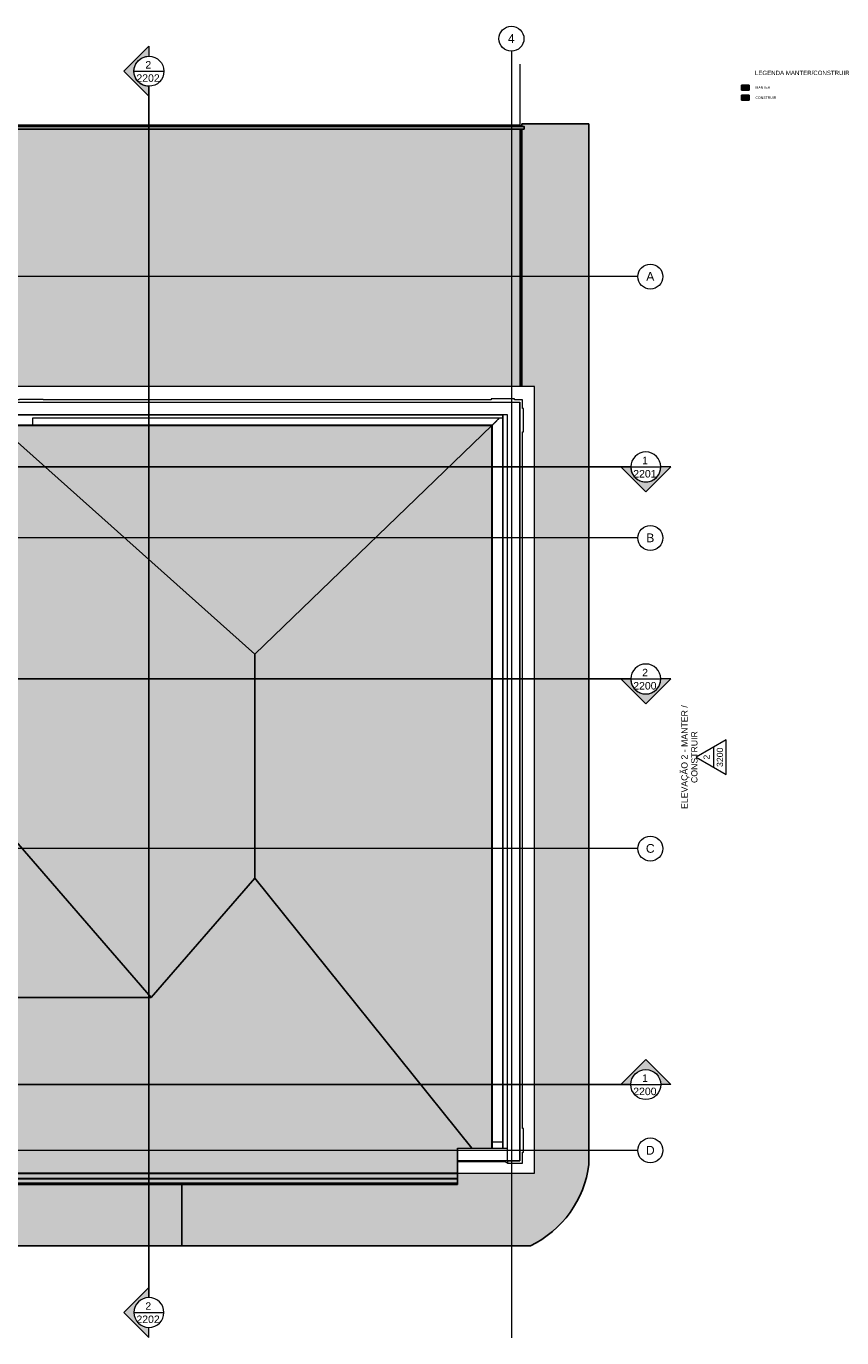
# Model space of a CAD drawing. Header units: millimetres. Extents: x -33648 to 9790, y -21926 to 4340.
# Tile 7 of 7: x -6546 to 9790, y -21926 to 4340. Entities that reach past the tile are written whole.
import ezdxf

# ---------------------------------------------------------------- set-up
doc = ezdxf.new("R2010")
doc.units = ezdxf.units.MM
doc.linetypes.add('_Traço - ponto', pattern=[16, 12, -2, 0, -2])
for name, color, linetype, lineweight in [('A-DETL', 90, 'Continuous', 25), ('A-DETL-GENF', 92, 'Continuous', 25), ('A-FLOR', 192, 'Continuous', 25), ('A-FLOR-HRAL', 11, 'Continuous', 25), ('A-FLOR-PATT', 8, 'Continuous', 25), ('A-GENM', 13, 'Continuous', 18), ('A-ROOF', 132, 'Continuous', 25), ('A-ROOF-OTLN', 132, 'Continuous', 18), ('A-ROOF-PATT', 132, 'Continuous', 25), ('A-WALL', 113, 'Continuous', 18), ('G-ANNO-SYMB', 111, 'Continuous', 9), ('G-ANNO-TEXT', 231, 'Continuous', 9), ('S-GRID', 1, 'Continuous', 9), ('S-GRID-IDEN', 1, 'Continuous', 9)]:
    doc.layers.add(name, color=color, linetype=linetype, lineweight=lineweight)
doc.styles.add('Arial', font='arial.ttf', dxfattribs={"height": 125})
doc.styles.add('Arial_1', font='arial.ttf', dxfattribs={"height": 175})
doc.styles.add('Arial_2', font='arial.ttf', dxfattribs={"height": 150})
doc.styles.add('Arial_4', font='arial.ttf', dxfattribs={"height": 50})
doc.styles.add('Arial_B', font='txt', dxfattribs={"height": 87.5})

# ---------------------------------------------------------------- blocks, each defined once
blk = doc.blocks.new('Generic Models 19 - Generic Models 19-3087287-PLANTA COBERTURA - MANTER _ CONSTRUIR')
at = {"layer": 'A-GENM'}
for p, q in [((-6679, -3140), (-6786, -3140)), ((-6786, -3140), (-6786, -3190)), ((-6207, -3135), (-6679, -3135)), ((-6679, -3135), (-6679, -3140)), ((-6207, -3140), (-6207, -3135)), ((2764, -3140), (-6207, -3140)), ((3236, -3120), (2764, -3120)), ((2764, -3120), (2764, -3140)), ((3236, -3140), (3236, -3120)), ((3394, -3140), (3236, -3140)), ((3394, -3313), (3394, -3140)), ((-6786, -3190), (3344, -3190)), ((3344, -18380), (3344, -3190)), ((3414, -3313), (3394, -3313)), ((3414, -3785), (3414, -3313)), ((3394, -3785), (3414, -3785)), ((3394, -17735), (3394, -3785)), ((3414, -17735), (3394, -17735)), ((3414, -18206), (3414, -17735)), ((2095, -18390), (2095, -18380)), ((2129, -18380), (2095, -18380)), ((2310, -18390), (2310, -18380)), ((3013, -18380), (3013, -18390)), ((3015, -18390), (3015, -18380)), ((3021, -18380), (3031, -18380)), ((3344, -18380), (3094, -18380)), ((3094, -18380), (3094, -18430)), ((3394, -18206), (3414, -18206)), ((3394, -18430), (3394, -18206)), ((2095, -18405), (2095, -18390)), ((2095, -18390), (2310, -18390)), ((3050, -18405), (2095, -18405)), ((3013, -18390), (2310, -18390)), ((3015, -18390), (3013, -18390)), ((3034, -18390), (3015, -18390)), ((3034, -18395), (3034, -18390)), ((3041, -18395), (3034, -18395)), ((3041, -18400), (3041, -18395)), ((3050, -18400), (3041, -18400)), ((3050, -18405), (3050, -18400)), ((3069, -18405), (3050, -18405)), ((3069, -18415), (3069, -18405)), ((3075, -18415), (3069, -18415)), ((3075, -18420), (3075, -18415)), ((3082, -18420), (3075, -18420)), ((3088, -18430), (3088, -18428)), ((3094, -18430), (3088, -18430)), ((3094, -18430), (3394, -18430))]:
    blk.add_line(p, q, dxfattribs=at)
blk.add_open_spline([(3088, -18428), (3087, -18427), (3087, -18425), (3085, -18423), (3084, -18422), (3083, -18421), (3082, -18420), (3081, -18420), (3080, -18419), (3079, -18419), (3077, -18419), (3076, -18420), (3075, -18420)], degree=3, knots=[0, 0, 0, 0, 0.166667, 0.25, 0.333333, 0.416667, 0.5, 0.583333, 0.666667, 0.75, 0.833333, 1, 1, 1, 1], dxfattribs=at)
blk = doc.blocks.new('Railing - Railing-3945987-PLANTA COBERTURA - MANTER _ CONSTRUIR')
at = {"layer": 'A-FLOR-HRAL'}
blk.add_hatch(color=254, dxfattribs=at).paths.add_polyline_path([(3429, 2281), (3429, 2331), (-6746, 2331), (-6746, 2281), (3333, 2281)], flags=0)
at = {"layer": 'A-FLOR-HRAL', "color": 5}
for p, q in [((3429, 2331), (-6746, 2331)), ((-6746, 2281), (3429, 2281))]:
    blk.add_line(p, q, dxfattribs=at)
at = {"layer": 'A-FLOR-HRAL', "color": 5, "flags": 128}
blk.add_lwpolyline([(3429, 2331), (3429, 2331), (3429, 2328), (3429, 2324), (3429, 2319), (3429, 2313), (3429, 2306), (3429, 2300), (3429, 2294), (3429, 2289), (3429, 2285), (3429, 2282), (3429, 2281)], dxfattribs=at)
blk = doc.blocks.new('Generic Models 1 - Generic Models 24-4258923-PLANTA COBERTURA - MANTER _ CONSTRUIR')
at = {"layer": 'A-GENM', "lineweight": 25}
h = blk.add_hatch(color=254, dxfattribs=at)
h.paths.add_polyline_path([(-20357, -424), (-20357, -359), (-20457, -359), (-20457, -424)], flags=0)
h.paths.add_polyline_path([(-20455, -422), (-20455, -361), (-20359, -361), (-20359, -422)], flags=0)
for points in [[(-20357, -434), (-20357, -432), (-20457, -432), (-20457, -434)], [(-13857, -434), (-13857, -432), (-13957, -432), (-13957, -434)], [(-10677, -434), (-10677, -432), (-10777, -432), (-10777, -434)], [(-21761, -6095), (-21761, -6093), (-21861, -6093), (-21861, -6095)], [(-19266, -6095), (-19166, -6095), (-19166, -6093), (-19266, -6093)], [(-12472, -6358), (-12471, -6358), (-12471, -6258), (-12472, -6258)], [(-12412, -6358), (-12366, -6358), (-12366, -6356), (-12410, -6356), (-12410, -6260), (-12366, -6260), (-12366, -6258), (-12412, -6258), (-12412, -6269)], [(-11297, -6095), (-11297, -6093), (-11397, -6093), (-11397, -6095)], [(-7100, -6618), (-7100, -6518), (-7102, -6518), (-7102, -6618)], [(-7100, -9738), (-7100, -9638), (-7102, -9638), (-7102, -9738)], [(-19146, -11578), (-19146, -11478), (-19148, -11478), (-19148, -11578)], [(-12472, -11578), (-12471, -11578), (-12471, -11478), (-12472, -11478), (-12472, -11484)], [(-12347, -11578), (-12347, -11484), (-12349, -11484), (-12349, -11576), (-12410, -11576), (-12410, -11480), (-12366, -11480), (-12366, -11478), (-12412, -11478), (-12412, -11578)], [(-28877, -11590), (-28877, -11588), (-28977, -11588), (-28977, -11590)], [(-26877, -11590), (-26877, -11588), (-26977, -11588), (-26977, -11590)], [(-22277, -11590), (-22277, -11588), (-22377, -11588), (-22377, -11590)], [(-10221, -11590), (-10221, -11588), (-10321, -11588), (-10321, -11590)], [(-7279, -11590), (-7236, -11590), (-7236, -11588), (-7336, -11588), (-7336, -11590)], [(-28886, -18634), (-28786, -18634), (-28786, -18632), (-28886, -18632)], [(-25718, -18634), (-25618, -18634), (-25618, -18632), (-25718, -18632)], [(-22278, -18634), (-22178, -18634), (-22178, -18632), (-22278, -18632)], [(-17966, -18634), (-17866, -18634), (-17866, -18632), (-17966, -18632)], [(-10366, -18634), (-10266, -18634), (-10266, -18632), (-10366, -18632)], [(-4063, -18634), (-4046, -18634), (-4046, -18632), (-4146, -18632), (-4146, -18634)], [(1814, -18634), (1914, -18634), (1914, -18632), (1814, -18632)]]:
    blk.add_hatch(color=254, dxfattribs=at).paths.add_polyline_path(points, flags=0)
h = blk.add_hatch(color=254, dxfattribs=at)
h.paths.add_polyline_path([(-13857, -424), (-13857, -359), (-13957, -359), (-13957, -424)], flags=0)
h.paths.add_polyline_path([(-13859, -422), (-13955, -422), (-13955, -361), (-13859, -361)], flags=0)
h = blk.add_hatch(color=254, dxfattribs=at)
h.paths.add_polyline_path([(-10677, -424), (-10677, -359), (-10777, -359), (-10777, -424)], flags=0)
h.paths.add_polyline_path([(-10775, -422), (-10775, -361), (-10679, -361), (-10679, -422)], flags=0)
h = blk.add_hatch(color=254, dxfattribs=at)
h.paths.add_polyline_path([(-11297, -6182), (-11297, -6117), (-11397, -6117), (-11397, -6182)], flags=0)
h.paths.add_polyline_path([(-11299, -6180), (-11395, -6180), (-11395, -6119), (-11299, -6119)], flags=0)
h = blk.add_hatch(color=254, dxfattribs=at)
h.paths.add_polyline_path([(-7190, -6618), (-7125, -6618), (-7125, -6518), (-7190, -6518)], flags=0)
h.paths.add_polyline_path([(-7127, -6616), (-7188, -6616), (-7188, -6520), (-7127, -6520)], flags=0)
h = blk.add_hatch(color=254, dxfattribs=at)
h.paths.add_polyline_path([(-7190, -9738), (-7125, -9738), (-7125, -9638), (-7190, -9638), (-7190, -9687)], flags=0)
h.paths.add_polyline_path([(-7127, -9736), (-7188, -9736), (-7188, -9640), (-7127, -9640), (-7127, -9687)], flags=0)
h = blk.add_hatch(color=254, dxfattribs=at)
h.paths.add_polyline_path([(-10221, -11567), (-10221, -11502), (-10321, -11502), (-10321, -11567)], flags=0)
h.paths.add_polyline_path([(-10223, -11565), (-10319, -11565), (-10319, -11504), (-10223, -11504)], flags=0)
h = blk.add_hatch(color=254, dxfattribs=at)
h.paths.add_polyline_path([(-7336, -11567), (-7236, -11567), (-7236, -11502), (-7336, -11502)], flags=0)
h.paths.add_polyline_path([(-7238, -11565), (-7334, -11565), (-7334, -11504), (-7238, -11504)], flags=0)
at = {"layer": 'A-GENM', "color": 5, "lineweight": 25}
for p, q in [((-20357, -359), (-20457, -359)), ((-20457, -359), (-20457, -424)), ((-20457, -424), (-20357, -424)), ((-20457, -434), (-20457, -432)), ((-20455, -361), (-20359, -361)), ((-20455, -422), (-20455, -361)), ((-20359, -422), (-20455, -422)), ((-20359, -361), (-20359, -422)), ((-20357, -424), (-20357, -359)), ((-20357, -432), (-20357, -434)), ((-13857, -359), (-13957, -359)), ((-13957, -359), (-13957, -424)), ((-13957, -424), (-13857, -424)), ((-13957, -434), (-13957, -432)), ((-13955, -361), (-13859, -361)), ((-13955, -422), (-13955, -361)), ((-13859, -422), (-13955, -422)), ((-13859, -361), (-13859, -422)), ((-13857, -424), (-13857, -359)), ((-13857, -432), (-13857, -434)), ((-10677, -359), (-10777, -359)), ((-10777, -359), (-10777, -424)), ((-10777, -424), (-10677, -424)), ((-10777, -434), (-10777, -432)), ((-10775, -361), (-10679, -361)), ((-10775, -422), (-10775, -361)), ((-10679, -422), (-10775, -422)), ((-10679, -361), (-10679, -422)), ((-10677, -424), (-10677, -359)), ((-10677, -432), (-10677, -434)), ((-21861, -6093), (-21861, -6095)), ((-21761, -6095), (-21761, -6093)), ((-19266, -6093), (-19266, -6095)), ((-19166, -6095), (-19166, -6093)), ((-12471, -6258), (-12472, -6258)), ((-12366, -6258), (-12412, -6258)), ((-12412, -6258), (-12412, -6358)), ((-12410, -6356), (-12410, -6260)), ((-12410, -6260), (-12366, -6260)), ((-11397, -6095), (-11397, -6093)), ((-11297, -6117), (-11397, -6117)), ((-11397, -6117), (-11397, -6182)), ((-11397, -6182), (-11297, -6182)), ((-11395, -6180), (-11395, -6119)), ((-11395, -6119), (-11299, -6119)), ((-11299, -6180), (-11395, -6180)), ((-11299, -6119), (-11299, -6180)), ((-11297, -6093), (-11297, -6095)), ((-11297, -6182), (-11297, -6117)), ((-12472, -6358), (-12471, -6358)), ((-12412, -6358), (-12366, -6358)), ((-12366, -6356), (-12410, -6356)), ((-7190, -6518), (-7190, -6618)), ((-7125, -6518), (-7190, -6518)), ((-7188, -6520), (-7127, -6520)), ((-7188, -6616), (-7188, -6520)), ((-7127, -6520), (-7127, -6616)), ((-7125, -6618), (-7125, -6518)), ((-7102, -6518), (-7100, -6518)), ((-7190, -6618), (-7125, -6618)), ((-7127, -6616), (-7188, -6616)), ((-7100, -6618), (-7102, -6618)), ((-7190, -9638), (-7190, -9738)), ((-7125, -9638), (-7190, -9638)), ((-7188, -9640), (-7127, -9640)), ((-7188, -9736), (-7188, -9640)), ((-7127, -9640), (-7127, -9736)), ((-7125, -9738), (-7125, -9638)), ((-7102, -9638), (-7100, -9638)), ((-7190, -9738), (-7125, -9738)), ((-7127, -9736), (-7188, -9736)), ((-7100, -9738), (-7102, -9738)), ((-19146, -11478), (-19148, -11478)), ((-12471, -11478), (-12472, -11478)), ((-12366, -11478), (-12412, -11478)), ((-12412, -11478), (-12412, -11578)), ((-12410, -11576), (-12410, -11480)), ((-12410, -11480), (-12366, -11480)), ((-12349, -11484), (-12349, -11576)), ((-12347, -11578), (-12347, -11484)), ((-10221, -11502), (-10321, -11502)), ((-10321, -11502), (-10321, -11567)), ((-10319, -11565), (-10319, -11504)), ((-10319, -11504), (-10223, -11504)), ((-10223, -11504), (-10223, -11565)), ((-10221, -11567), (-10221, -11502)), ((-7236, -11502), (-7336, -11502)), ((-7336, -11502), (-7336, -11567)), ((-7334, -11565), (-7334, -11504)), ((-7334, -11504), (-7238, -11504)), ((-7238, -11504), (-7238, -11565)), ((-7236, -11567), (-7236, -11502)), ((-28977, -11590), (-28977, -11588)), ((-28877, -11588), (-28877, -11590)), ((-26977, -11590), (-26977, -11588)), ((-26877, -11588), (-26877, -11590)), ((-22377, -11590), (-22377, -11588)), ((-22277, -11588), (-22277, -11590)), ((-19148, -11578), (-19146, -11578)), ((-12472, -11578), (-12471, -11578)), ((-12412, -11578), (-12347, -11578)), ((-12349, -11576), (-12410, -11576)), ((-10321, -11567), (-10221, -11567)), ((-10321, -11590), (-10321, -11588)), ((-10223, -11565), (-10319, -11565)), ((-10221, -11588), (-10221, -11590)), ((-7336, -11567), (-7236, -11567)), ((-7336, -11590), (-7336, -11588)), ((-7238, -11565), (-7334, -11565)), ((-7236, -11588), (-7236, -11590)), ((-28886, -18634), (-28886, -18632)), ((-28786, -18632), (-28786, -18634)), ((-25718, -18634), (-25718, -18632)), ((-25618, -18632), (-25618, -18634)), ((-22278, -18634), (-22278, -18632)), ((-22178, -18632), (-22178, -18634)), ((-17966, -18634), (-17966, -18632)), ((-17866, -18632), (-17866, -18634)), ((-10366, -18634), (-10366, -18632)), ((-10266, -18632), (-10266, -18634)), ((-4146, -18634), (-4146, -18632)), ((-4046, -18632), (-4046, -18634)), ((1814, -18634), (1814, -18632)), ((1914, -18632), (1914, -18634))]:
    blk.add_line(p, q, dxfattribs=at)
blk = doc.blocks.new('ORNAMENTO SUPERIOR - ORNAMENTO SUPERIOR-4323885-PLANTA COBERTURA - MANTER _ CONSTRUIR')
at = {"layer": 'A-GENM'}
for p, q in [((-7055, -2875), (-7055, -3437)), ((3633, -2875), (-7055, -2875)), ((3633, -18632), (3633, -2875)), ((-7055, -3449), (-7055, -3641)), ((-7055, -3654), (-7055, -3655)), ((-6771, -3641), (-6771, -3449)), ((-6771, -3655), (-6771, -3654)), ((2095, -18348), (2090, -18348)), ((2090, -18632), (3633, -18632))]:
    blk.add_line(p, q, dxfattribs=at)
blk = doc.blocks.new('Grid - Head Grid-11506-PLANTA COBERTURA - MANTER _ CONSTRUIR')
at = {"layer": 'S-GRID-IDEN'}
blk.add_circle((0, 0), 5, dxfattribs=at)
blk = doc.blocks.new('Elevation - Elevation mark-2836346-PLANTA COBERTURA - MANTER _ CONSTRUIR')
at = {"layer": 'G-ANNO-SYMB'}
for p, q in [((0, 8), (-6.93, -4)), ((6.93, -4), (0, 8)), ((4.04, 1), (-4.04, 1)), ((-6.93, -4), (6.93, -4))]:
    blk.add_line(p, q, dxfattribs=at)
blk = doc.blocks.new('Section - M_Section head ABNT-2836546-PLANTA COBERTURA - MANTER _ CONSTRUIR')
at = {"layer": 'G-ANNO-SYMB'}
h = blk.add_hatch(color=256, dxfattribs=at)
edge = h.paths.add_edge_path(flags=0)
edge.add_line((-6, 10), (4, 0))
edge.add_line((4, 0), (0, 0))
edge.add_arc((-6, 0), 6, 0, 180)
edge.add_line((-12, 0), (-16, 0))
edge.add_line((-16, 0), (-6, 10))
for p, q in [((-16, 0), (-6, 10)), ((-6, 10), (-16, 0)), ((4, 0), (-6, 10)), ((4, 0), (-6, 10)), ((0, 0), (4, 0)), ((-16, 0), (-12, 0))]:
    blk.add_line(p, q, dxfattribs=at)
for start, end in [(360, 180), (0, 180), (180, 0)]:
    blk.add_arc((-6, 0), 6, start, end, dxfattribs=at)

msp = doc.modelspace()

# ---------------------------------------------------------------- hatches: boundary and pattern name
at = {"layer": 'A-DETL-GENF'}
for color, points in [(9, [(7934.766, 3062.011), (7934.766, 3162.011), (7784.766, 3162.011), (7784.766, 3062.011)]), (5, [(7934.766, 2856.691), (7934.766, 2956.691), (7784.766, 2956.691), (7784.766, 2856.691)])]:
    msp.add_hatch(color=color, dxfattribs=at).paths.add_polyline_path(points, flags=0)
at = {"layer": 'A-FLOR-PATT'}
h = msp.add_hatch(color=254, dxfattribs=at)
h.paths.add_polyline_path([(3551.996, -20085.566), (3694.478, -20010.089), (3830.764, -19923.925), (3960.054, -19827.579), (4081.587, -19721.618), (4194.652, -19606.664), (4298.584, -19483.39), (4392.773, -19352.522), (4476.667, -19214.827), (4549.773, -19071.113), (4611.661, -18922.223), (4661.969, -18769.033), (4700.401, -18612.441), (4726.731, -18453.366), (4726.731, 2382.56), (3383.885, 2382.56), (3383.885, 2331.472), (3428.885, 2331.472), (3428.885, 2281.472), (3383.885, 2281.472), (3383.885, -2874.672), (3632.705, -2874.672), (3632.705, -18632.311), (1914.368, -18632.466), (1914.368, -18633.899), (2089.714, -18633.899), (2089.714, -18854.479), (-3425.975, -18854.479), (-3425.975, -20085.566), (2368.635, -20085.566)], flags=0)
h.paths.add_polyline_path([(-2443.426, -18633.899), (1814.368, -18633.899), (1814.368, -18632.466), (-3425.975, -18632.466), (-3425.975, -18633.899), (-2776.576, -18633.899)], flags=0)
h = msp.add_hatch(color=254, dxfattribs=at)
h.paths.add_polyline_path([(3348.885, -2874.672), (3348.885, 2281.472), (-6745.802, 2281.472), (-6745.802, -2874.672), (3348.576, -2874.672)], flags=0)
h.paths.add_polyline_path([(-5831.545, 2331.472), (3348.885, 2331.472), (3348.885, 2356.472), (-6745.802, 2356.472), (-6745.802, 2331.472), (-5992.333, 2331.472)], flags=0)
h = msp.add_hatch(color=254, dxfattribs=at)
h.paths.add_polyline_path([(-16225.78, -20085.566), (-3425.975, -20085.566), (-3425.975, -18854.479), (-16225.78, -18854.479), (-16225.78, -18933.503)], flags=0)
h.paths.add_polyline_path([(-12423.847, -18633.899), (-10365.632, -18633.899), (-10365.632, -18632.466), (-16225.78, -18632.466), (-16225.78, -18633.899), (-13066.998, -18633.899)], flags=0)
h.paths.add_polyline_path([(-7921.787, -18633.899), (-4145.632, -18633.899), (-4145.632, -18632.466), (-10265.632, -18632.466), (-10265.632, -18633.899), (-8564.939, -18633.899)], flags=0)
h.paths.add_polyline_path([(-4045.632, -18633.899), (-3425.975, -18633.899), (-3425.975, -18632.466), (-4045.632, -18632.466)], flags=0)
at = {"layer": 'A-ROOF'}
msp.add_hatch(color=254, dxfattribs=at).paths.add_polyline_path([(2768.546, -18130.021), (2783.885, -18130.021), (2783.885, -3655.147), (-1968.026, -8237.347), (-1968.026, -12719.312), (2379.62, -18130.021), (2690.211, -18130.021)], flags=0)
at = {"layer": 'A-ROOF-OTLN'}
for points in [[(2047.059, -18738.202), (2089.714, -18738.202), (2089.714, -18638.899), (-30507.213, -18638.899), (-30606.516, -18738.202), (1725.484, -18738.202)], [(2047.059, -18638.899), (2089.714, -18638.899), (2089.714, -18633.899), (-30502.213, -18633.899), (-30507.213, -18638.899), (1725.484, -18638.899)], [(-14353.301, -18854.479), (2089.714, -18854.479), (2089.714, -18849.498), (-30717.812, -18849.498), (-30722.793, -18854.479), (-14996.453, -18854.479)], [(2047.059, -18849.498), (2089.714, -18849.498), (2089.714, -18846.359), (-30714.673, -18846.359), (-30717.812, -18849.498), (1725.484, -18849.498)], [(2047.059, -18846.359), (2089.714, -18846.359), (2089.714, -18826.345), (-30694.659, -18826.345), (-30714.673, -18846.359), (1725.484, -18846.359)], [(2089.714, -18826.345), (2089.714, -18741.694), (-30610.008, -18741.694), (-30694.659, -18826.345), (2047.059, -18826.345)], [(2047.059, -18741.694), (2089.714, -18741.694), (2089.714, -18738.202), (-30606.516, -18738.202), (-30610.008, -18741.694), (1725.484, -18741.694)]]:
    msp.add_hatch(color=254, dxfattribs=at).paths.add_polyline_path(points, flags=0)
at = {"layer": 'A-ROOF-PATT'}
for points in [[(-4043.835, -15111.326), (-1968.026, -12719.312), (-1968.026, -8237.347), (-7100.089, -3655.147), (-7100.089, -11589.517), (-6309.217, -12500.862)], [(-1968.026, -8237.347), (2783.885, -3655.147), (-7100.089, -3655.147), (-2776.576, -7515.427)], [(-4043.835, -15111.326), (-7100.089, -11589.517), (-12472.141, -11589.517), (-16110.538, -15111.326), (-7100.089, -15111.326)], [(-12423.847, -18632.466), (2089.714, -18632.466), (2089.714, -18130.021), (2379.62, -18130.021), (-1968.026, -12719.312), (-4043.835, -15111.326), (-27444.816, -15110.992), (-30500.78, -18632.466), (-13066.998, -18632.466)]]:
    msp.add_hatch(color=254, dxfattribs=at).paths.add_polyline_path(points, flags=0)

# ---------------------------------------------------------------- linework, layer by layer
at = {"layer": 'A-DETL'}
for p, q in [((7934.766, 3162.011), (7784.766, 3162.011)), ((7784.766, 3162.011), (7784.766, 3062.011)), ((7934.766, 3062.011), (7934.766, 3162.011)), ((7784.766, 3062.011), (7934.766, 3062.011)), ((7934.766, 2956.691), (7784.766, 2956.691)), ((7784.766, 2956.691), (7784.766, 2856.691)), ((7934.766, 2856.691), (7934.766, 2956.691)), ((7784.766, 2856.691), (7934.766, 2856.691))]:
    msp.add_line(p, q, dxfattribs=at)
at = {"layer": 'A-FLOR', "lineweight": 18}
msp.add_line((3348.885, 2356.472), (3348.885, 3580.743), dxfattribs=at)
at = {"layer": 'A-FLOR', "color": 5}
for p, q in [((4726.731, 2382.56), (3383.885, 2382.56)), ((3383.885, 2382.56), (3383.885, 2331.472)), ((4726.731, -18453.366), (4726.731, 2382.56)), ((3348.885, 2356.472), (-6745.802, 2356.472)), ((3348.885, 2331.472), (3348.885, 2356.472)), ((3348.885, -2874.672), (3348.885, 2281.472)), ((3383.885, 2281.472), (3383.885, -2874.672)), ((-3425.975, -18632.466), (-3425.975, -18633.899)), ((-3425.975, -18854.479), (-3425.975, -20085.566)), ((-31775.802, -20085.566), (3551.996, -20085.566))]:
    msp.add_line(p, q, dxfattribs=at)
msp.add_arc((2638.815, -18189.484), 2104.526, 295.7161376, 352.7968474, dxfattribs=at)
at = {"layer": 'A-ROOF', "color": 5}
for p, q in [((-1968.026, -8237.347), (-7100.089, -3655.147)), ((2783.885, -3655.147), (-7100.089, -3655.147)), ((2783.885, -3655.147), (-1968.026, -8237.347)), ((2783.885, -18130.021), (2783.885, -3655.147)), ((-1968.026, -12719.312), (-1968.026, -8237.347)), ((-7100.089, -11589.517), (-4043.835, -15111.326)), ((-4043.835, -15111.326), (-1968.026, -12719.312)), ((2379.62, -18130.021), (-1968.026, -12719.312)), ((-4043.835, -15111.326), (-16110.538, -15111.326)), ((2089.714, -18632.466), (2089.714, -18130.021)), ((2089.714, -18130.021), (2094.714, -18130.021)), ((-30500.78, -18632.466), (2089.714, -18632.466))]:
    msp.add_line(p, q, dxfattribs=at)
at = {"layer": 'A-ROOF-OTLN'}
for p, q in [((-7100.089, -3440.088), (2998.945, -3440.088)), ((2788.94, -3650.093), (-7100.089, -3650.093)), ((-7100.089, -3653.754), (2785.286, -3653.754)), ((2785.278, -3653.746), (2785.278, -18130.021)), ((2788.94, -18130.021), (2788.94, -3650.093)), ((2998.945, -3440.087), (2998.945, -18130.021)), ((3002.6, -18130.021), (3002.6, -3440.021))]:
    msp.add_line(p, q, dxfattribs=at)
at = {"layer": 'A-ROOF-OTLN', "color": 5, "lineweight": 25}
for p, q in [((2089.714, -18638.899), (-30507.213, -18638.899)), ((2089.714, -18633.899), (-30502.213, -18633.899)), ((2089.714, -18633.899), (2089.714, -18825.032)), ((2089.714, -18854.479), (-30722.793, -18854.479)), ((2089.714, -18849.498), (-30717.812, -18849.498)), ((2089.714, -18846.359), (-30714.673, -18846.359)), ((2089.714, -18826.345), (-30694.659, -18826.345)), ((2089.714, -18741.694), (-30610.008, -18741.694)), ((2089.714, -18738.202), (-30606.516, -18738.202)), ((2089.714, -18826.345), (2089.714, -18854.479))]:
    msp.add_line(p, q, dxfattribs=at)
at = {"layer": 'A-ROOF-OTLN'}
for points in [[(2785.278, -3653.747), (2785.278, -3653.749), (2785.291, -3653.738), (2785.318, -3653.714)], [(2998.945, -3440.087), (2998.945, -3440.087), (2998.962, -3440.071), (2998.995, -3440.037)]]:
    msp.add_open_spline(points, degree=3, dxfattribs=at)
for points, knots in [([(2785.318, -3653.714), (2785.323, -3653.709), (2785.36, -3653.672), (2785.47, -3653.562), (2785.581, -3653.451), (2785.719, -3653.313), (2785.907, -3653.126), (2786.127, -3652.904), (2786.335, -3652.698), (2786.481, -3652.551), (2786.593, -3652.438), (2786.708, -3652.325), (2786.824, -3652.209), (2786.941, -3652.091), (2787.06, -3651.972), (2787.178, -3651.854), (2787.297, -3651.736), (2787.414, -3651.618), (2787.531, -3651.501), (2787.645, -3651.387), (2787.758, -3651.275), (2787.904, -3651.128), (2788.079, -3650.953), (2788.273, -3650.759), (2788.448, -3650.585), (2788.599, -3650.433), (2788.726, -3650.306), (2788.825, -3650.208), (2788.914, -3650.118), (2788.94, -3650.093), (2788.94, -3650.093)], [-1, -1, -1, -1, -0.9166666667, -0.875, -0.8333333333, -0.7916666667, -0.75, -0.6875, -0.6458333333, -0.625, -0.6041666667, -0.5833333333, -0.5625, -0.5416666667, -0.5208333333, -0.5, -0.4791666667, -0.4583333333, -0.4375, -0.4166666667, -0.3958333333, -0.375, -0.3333333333, -0.2916666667, -0.25, -0.2083333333, -0.1666666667, -0.125, -0.0833333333, -0.0086914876, -0.0086914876, -0.0086914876, -0.0086914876]), ([(2791.395, -3647.638), (2792.326, -3646.706), (2794.707, -3644.309), (2799.773, -3639.266), (2806.258, -3632.765), (2812.763, -3626.258), (2818.57, -3620.485), (2823.208, -3615.817), (2828.114, -3610.886), (2833.268, -3605.765), (2838.651, -3600.41), (2844.242, -3594.786), (2850.021, -3588.976), (2855.965, -3583.068), (2862.052, -3577.013), (2868.26, -3570.77), (2874.565, -3564.431), (2880.943, -3558.09), (2887.369, -3551.699), (2893.821, -3545.211), (2900.273, -3538.723), (2906.701, -3532.331), (2913.081, -3525.988), (2919.389, -3519.646), (2925.226, -3513.775), (2928.927, -3510.09), (2930.579, -3508.448)], [-0.9230769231, -0.9230769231, -0.9230769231, -0.9230769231, -0.8846153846, -0.8461538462, -0.8076923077, -0.7692307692, -0.75, -0.7307692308, -0.7115384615, -0.6923076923, -0.6730769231, -0.6538461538, -0.6346153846, -0.6153846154, -0.5961538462, -0.5769230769, -0.5576923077, -0.5384615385, -0.5192307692, -0.5, -0.4807692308, -0.4615384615, -0.4423076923, -0.4230769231, -0.4038461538, -0.3880901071, -0.3880901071, -0.3880901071, -0.3880901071]), ([(2990.585, -3448.452), (2991.394, -3447.645), (2993.671, -3445.373), (2995.676, -3443.359), (2996.432, -3442.6)], [-0.13385309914, -0.13385309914, -0.13385309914, -0.13385309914, -0.11538461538, -0.07692307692, -0.07692307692, -0.07692307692, -0.07692307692])]:
    msp.add_open_spline(points, degree=3, knots=knots, dxfattribs=at)
at = {"layer": 'A-WALL'}
for p, q in [((-6785.989, -3190.021), (3343.759, -3190.021)), ((3343.759, -3190.021), (3343.759, -18380.021)), ((3093.759, -3440.021), (-6785.989, -3440.021)), ((-6421.115, -3508.492), (-6421.115, -3641.185)), ((2990.016, -3508.492), (-6421.115, -3508.492)), ((-6421.115, -3653.639), (-6421.115, -3655.147)), ((3093.759, -18380.021), (3093.759, -3440.021)), ((2783.885, -17998.492), (2785.393, -17998.492)), ((2797.847, -17998.492), (2990.016, -17998.492)), ((2094.714, -18348.492), (2089.714, -18348.492)), ((2094.714, -18130.021), (3093.759, -18130.021)), ((2094.714, -18380.021), (2094.714, -18130.021)), ((3021.456, -18380.021), (2129.014, -18380.021)), ((3093.754, -18380.021), (3030.642, -18380.021)), ((3093.759, -18380.021), (3343.759, -18380.021))]:
    msp.add_line(p, q, dxfattribs=at)
at = {"layer": 'G-ANNO-SYMB'}
for p, q in [((-4387.452, 3438.221), (-3787.452, 3438.221)), ((5564.08, -4486.257), (6164.08, -4486.257)), ((5564.08, -8732.566), (6164.08, -8732.566)), ((5564.08, -16855.239), (6164.08, -16855.239)), ((-4387.452, -21419.396), (-3787.452, -21419.396))]:
    msp.add_line(p, q, dxfattribs=at)
at = {"layer": 'G-ANNO-SYMB', "lineweight": 25}
for p, q in [((-4087.452, -21119.396), (-4087.452, 3138.221)), ((5564.08, -4486.257), (-32819.066, -4486.257)), ((5564.08, -8732.566), (-32819.066, -8732.566)), ((-32819.066, -16855.239), (5564.08, -16855.239))]:
    msp.add_line(p, q, dxfattribs=at)
at = {"layer": 'S-GRID', "linetype": '_Traço - ponto'}
for p, q in [((3173.885, 3840.211), (3173.885, -21925.591)), ((5705.704, -673.492), (-33392.798, -673.492)), ((5705.704, -5908.492), (-33392.798, -5908.492)), ((5705.704, -12128.492), (-33392.798, -12128.492)), ((5705.704, -18173.492), (-33608.19, -18173.492))]:
    msp.add_line(p, q, dxfattribs=at)

# ---------------------------------------------------------------- block references
at = {"layer": 'A-FLOR-HRAL', "color": 5}
msp.add_blockref('Railing - Railing-3945987-PLANTA COBERTURA - MANTER _ CONSTRUIR', (0, 0), dxfattribs=at)
at = {"layer": 'A-GENM', "color": 5, "lineweight": 25}
msp.add_blockref('Generic Models 1 - Generic Models 24-4258923-PLANTA COBERTURA - MANTER _ CONSTRUIR', (0, 0), dxfattribs=at)
at = {"layer": 'A-GENM'}
for name in ['ORNAMENTO SUPERIOR - ORNAMENTO SUPERIOR-4323885-PLANTA COBERTURA - MANTER _ CONSTRUIR', 'Generic Models 19 - Generic Models 19-3087287-PLANTA COBERTURA - MANTER _ CONSTRUIR']:
    msp.add_blockref(name, (0, 0), dxfattribs=at)
at = {"layer": 'G-ANNO-SYMB', "extrusion": (0, 0, -1), "xscale": 49.99999999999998, "yscale": 49.99999999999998, "zscale": 49.99999999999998, "rotation": 270.0000000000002}
msp.add_blockref('Section - M_Section head ABNT-2836546-PLANTA COBERTURA - MANTER _ CONSTRUIR', (4087.452, 3138.221), dxfattribs=at)
at = {"layer": 'G-ANNO-SYMB', "xscale": 49.99999999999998, "yscale": 49.99999999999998, "zscale": 49.99999999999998}
for name, p, rotation in [('Section - M_Section head ABNT-2836546-PLANTA COBERTURA - MANTER _ CONSTRUIR', (5564.08, -4486.257), 180), ('Section - M_Section head ABNT-2836546-PLANTA COBERTURA - MANTER _ CONSTRUIR', (5564.08, -8732.566), 180), ('Elevation - Elevation mark-2836346-PLANTA COBERTURA - MANTER _ CONSTRUIR', (7272.731, -10297.045), 89.99999999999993), ('Section - M_Section head ABNT-2836546-PLANTA COBERTURA - MANTER _ CONSTRUIR', (-4087.452, -21119.396), 90)]:
    msp.add_blockref(name, p, dxfattribs=dict(at, rotation=rotation))
at = {"layer": 'G-ANNO-SYMB', "extrusion": (0, 0, -1), "xscale": 49.99999999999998, "yscale": 49.99999999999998, "zscale": 49.99999999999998}
msp.add_blockref('Section - M_Section head ABNT-2836546-PLANTA COBERTURA - MANTER _ CONSTRUIR', (-5564.08, -16855.239), dxfattribs=at)
at = {"layer": 'S-GRID-IDEN', "xscale": 49.99999999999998, "yscale": 49.99999999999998, "zscale": 49.99999999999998}
for p, rotation in [((3173.885, 4090.211), 180), ((5955.704, -673.492), 89.99999999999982), ((5955.704, -5908.492), 89.99999999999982), ((5955.704, -12128.492), 89.99999999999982), ((5955.704, -18173.492), 89.99999999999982)]:
    msp.add_blockref('Grid - Head Grid-11506-PLANTA COBERTURA - MANTER _ CONSTRUIR', p, dxfattribs=dict(at, rotation=rotation))

# ---------------------------------------------------------------- texts
at = {"layer": 'G-ANNO-SYMB', "char_height": 150, "attachment_point": 1, "style": 'Arial_2'}
for s, insert, width in [('2', (-4159.657, 3642.178), 144.30375), ('2202', (-4338.157, 3377.19), 577.215), ('1', (5791.874, -4282.299), 144.30375), ('2201', (5613.374, -4547.288), 577.215), ('2', (5791.874, -8528.609), 144.30375), ('2200', (5613.374, -8793.597), 577.215), ('1', (5791.874, -16651.281), 144.30375), ('2200', (5613.374, -16916.27), 577.215), ('2', (-4159.657, -21215.438), 144.30375), ('2202', (-4338.157, -21480.427), 577.215)]:
    msp.add_mtext(s, dxfattribs=dict(at, insert=insert, width=width))
at = {"layer": 'G-ANNO-SYMB', "char_height": 125, "attachment_point": 1, "rotation": 90, "style": 'Arial'}
for s, insert, width in [('ELEVAÇÃO 2 - MANTER /', (6576.098, -11334.896), 2513.29031), ('CONSTRUIR', (6774.535, -10815.652), 1258.64937), ('3200', (7286.884, -10494.492), 464.97875), ('2', (7021.457, -10346.046), 116.24469)]:
    msp.add_mtext(s, dxfattribs=dict(at, insert=insert, width=width))
at = {"layer": 'G-ANNO-TEXT', "color": 7, "attachment_point": 1}
for s, insert, char_height, width, style in [('LEGENDA MANTER/CONSTRUIR', (8051.679, 3449.352), 87.5, 2348.94438, 'Arial_B'), ('CONSTRUIR', (8061.679, 2933.879), 50, 511.07578, 'Arial_4'), ('MANTER', (8061.679, 3139.199), 50, 362.76359, 'Arial_4')]:
    msp.add_mtext(s, dxfattribs=dict(at, insert=insert, char_height=char_height, width=width, style=style))
at = {"layer": 'S-GRID-IDEN', "char_height": 175, "attachment_point": 1, "style": 'Arial_1'}
for s, insert, width in [('4', (3102.696, 4182.162), 168.35437), ('A', (5872.744, -582.891), 200.42187), ('B', (5872.744, -5817.891), 200.42187), ('C', (5865.994, -12037.891), 216.45562), ('D', (5865.994, -18082.891), 216.45562)]:
    msp.add_mtext(s, dxfattribs=dict(at, insert=insert, width=width))

doc.saveas('drawing.dxf')
